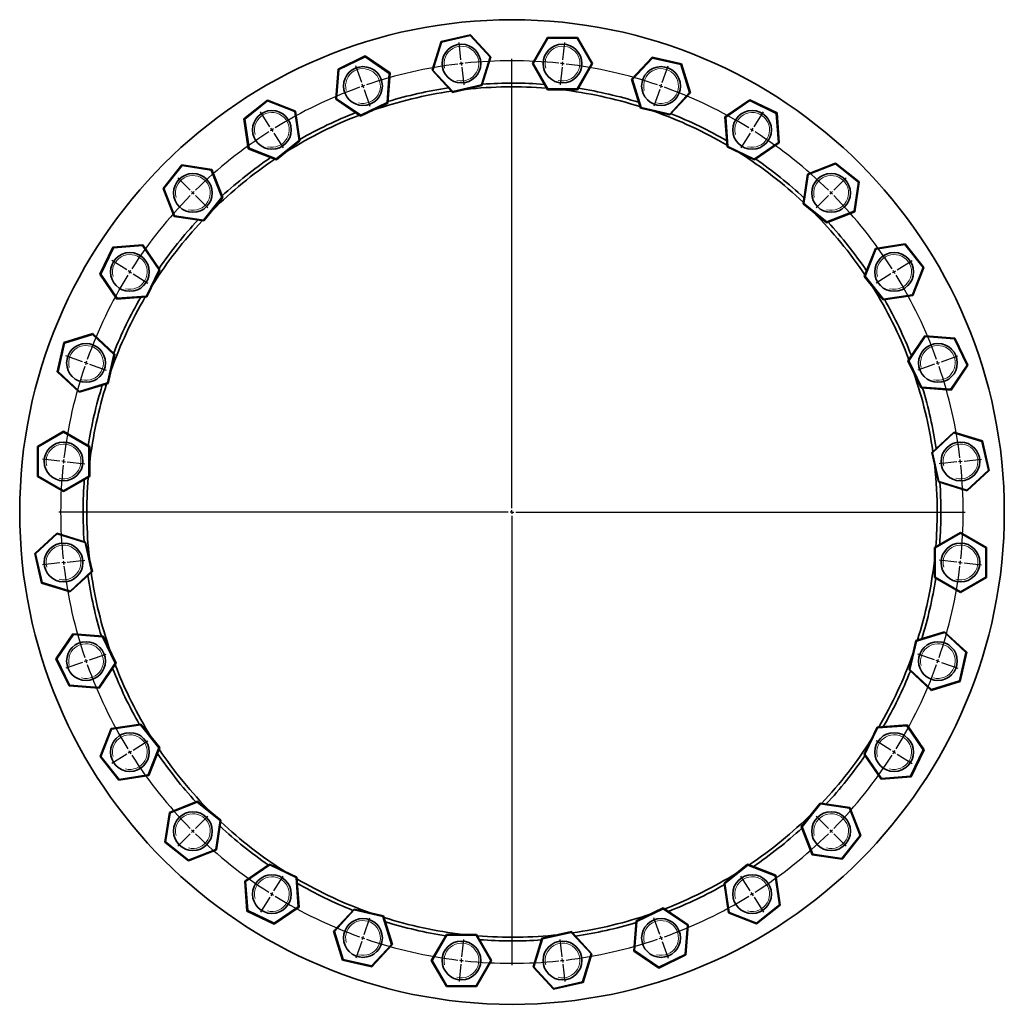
# Model space of a CAD drawing. Header units: millimetres. Extents: x -560 to 1663, y 1 to 1468.
# Tile 3 of 3: x 343 to 1663, y 148 to 1468. Entities that reach past the tile are written whole.
import ezdxf

# ---------------------------------------------------------------- set-up
doc = ezdxf.new("R2010")
doc.units = ezdxf.units.MM
doc.layers.add('NOTE', color=7, linetype='Continuous')

# ---------------------------------------------------------------- blocks, each defined once
blk = doc.blocks.new('SW_CENTERMARKSYMBOL_0')
at = {"layer": 'NOTE', "color": 0}
for p, q in [((-0.6, 5), (-3.2, 28.3)), ((136, 5), (138.7, 28.3)), ((0, 0), (-0.3, 2.5)), ((0, 0), (0.3, -2.5)), ((67.7, -596.2), (67.7, 6.3)), ((135.5, 0), (135.8, 2.5)), ((-133.7, -25.4), (-141.5, -3.2)), ((0.6, -5), (3.2, -28.3)), ((134.9, -5), (132.3, -28.3)), ((135.5, 0), (135.2, -2.5)), ((269.2, -25.4), (277, -3.2)), ((-132.1, -30.1), (-132.9, -27.8)), ((-132.1, -30.1), (-131.3, -32.5)), ((-130.4, -34.9), (-122.7, -57)), ((265.9, -34.9), (258.1, -57)), ((267.6, -30.1), (266.7, -32.5)), ((267.6, -30.1), (268.4, -27.8)), ((-256.8, -84.7), (-269.3, -64.8)), ((392.3, -84.7), (404.8, -64.8)), ((-254.1, -88.9), (-255.5, -86.8)), ((-254.1, -88.9), (-252.8, -91)), ((389.6, -88.9), (388.3, -91)), ((389.6, -88.9), (390.9, -86.8)), ((-251.5, -93.2), (-239, -113.1)), ((387, -93.2), (374.5, -113.1)), ((-363.6, -169.9), (-380.2, -153.2)), ((499.1, -169.9), (515.7, -153.2)), ((-360.1, -173.4), (-361.8, -171.6)), ((-360.1, -173.4), (-358.3, -175.2)), ((-356.5, -176.9), (-339.9, -193.5)), ((492, -176.9), (475.4, -193.5)), ((495.5, -173.4), (493.8, -175.2)), ((495.5, -173.4), (497.3, -171.6)), ((-448.8, -276.7), (-468.7, -264.2)), ((584.2, -276.7), (604.1, -264.2)), ((-444.5, -279.3), (-446.6, -278)), ((-444.5, -279.3), (-442.4, -280.6)), ((-440.3, -282), (-420.4, -294.5)), ((575.8, -282), (555.9, -294.5)), ((580, -279.3), (577.9, -280.6)), ((580, -279.3), (582.1, -278)), ((-508, -399.7), (-530.2, -392)), ((643.5, -399.7), (665.7, -392)), ((-503.3, -401.4), (-505.7, -400.6)), ((-503.3, -401.4), (-501, -402.2)), ((-498.6, -403), (-476.4, -410.8)), ((634.1, -403), (611.9, -410.8)), ((638.8, -401.4), (636.4, -402.2)), ((638.8, -401.4), (641.1, -400.6)), ((-538.4, -532.9), (-561.8, -530.3)), ((-533.5, -533.5), (-535.9, -533.2)), ((-533.5, -533.5), (-531, -533.7)), ((-528.5, -534), (-505.1, -536.6)), ((664, -534), (640.6, -536.6)), ((668.9, -533.5), (666.5, -533.7)), ((668.9, -533.5), (671.4, -533.2)), ((673.9, -532.9), (697.3, -530.3)), ((62.7, -601.2), (-539.8, -601.2)), ((67.7, -601.2), (65.2, -601.2)), ((67.7, -601.2), (67.7, -598.7)), ((67.7, -601.2), (67.7, -603.7)), ((67.7, -601.2), (70.2, -601.2)), ((67.7, -606.2), (67.7, -1208.7)), ((72.7, -601.2), (675.2, -601.2)), ((-538.4, -669.5), (-561.8, -672.1)), ((-533.5, -668.9), (-535.9, -669.2)), ((-533.5, -668.9), (-531, -668.7)), ((-528.5, -668.4), (-505.1, -665.7)), ((664, -668.4), (640.6, -665.7)), ((668.9, -668.9), (666.5, -668.7)), ((668.9, -668.9), (671.4, -669.2)), ((673.9, -669.5), (697.3, -672.1)), ((-498.6, -799.4), (-476.4, -791.6)), ((634.1, -799.4), (611.9, -791.6)), ((-508, -802.7), (-530.2, -810.4)), ((-503.3, -801), (-505.7, -801.8)), ((-503.3, -801), (-501, -800.2)), ((638.8, -801), (636.4, -800.2)), ((638.8, -801), (641.1, -801.8)), ((643.5, -802.7), (665.7, -810.4)), ((-440.3, -920.4), (-420.4, -907.9)), ((575.8, -920.4), (555.9, -907.9)), ((-444.5, -923.1), (-446.6, -924.4)), ((-444.5, -923.1), (-442.4, -921.7)), ((580, -923.1), (577.9, -921.7)), ((580, -923.1), (582.1, -924.4)), ((-448.8, -925.7), (-468.7, -938.2)), ((584.2, -925.7), (604.1, -938.2)), ((-356.5, -1025.5), (-339.9, -1008.8)), ((492, -1025.5), (475.4, -1008.8)), ((-360.1, -1029), (-361.8, -1030.8)), ((-360.1, -1029), (-358.3, -1027.2)), ((495.5, -1029), (493.8, -1027.2)), ((495.5, -1029), (497.3, -1030.8)), ((-363.6, -1032.5), (-380.2, -1049.1)), ((499.1, -1032.5), (515.7, -1049.1)), ((-251.5, -1109.2), (-239, -1089.3)), ((387, -1109.2), (374.5, -1089.3)), ((-256.8, -1117.7), (-269.3, -1137.6)), ((-254.1, -1113.5), (-255.5, -1115.6)), ((-254.1, -1113.5), (-252.8, -1111.3)), ((389.6, -1113.5), (388.3, -1111.3)), ((389.6, -1113.5), (390.9, -1115.6)), ((392.3, -1117.7), (404.8, -1137.6)), ((-130.4, -1167.5), (-122.7, -1145.3)), ((265.9, -1167.5), (258.1, -1145.3)), ((-132.1, -1172.2), (-132.9, -1174.6)), ((-132.1, -1172.2), (-131.3, -1169.9)), ((0.6, -1197.4), (3.2, -1174.1)), ((134.9, -1197.4), (132.3, -1174.1)), ((267.6, -1172.2), (266.7, -1169.9)), ((267.6, -1172.2), (268.4, -1174.6)), ((-133.7, -1177), (-141.5, -1199.1)), ((269.2, -1177), (277, -1199.1)), ((0, -1202.4), (0.3, -1199.9)), ((135.5, -1202.4), (135.2, -1199.9)), ((-0.6, -1207.4), (-3.2, -1230.7)), ((0, -1202.4), (-0.3, -1204.9)), ((135.5, -1202.4), (135.8, -1204.9)), ((136, -1207.4), (138.7, -1230.7))]:
    blk.add_line(p, q, dxfattribs=at)
for start, end in [(96.4286, 96.6653), (96.1918, 96.4286), (84.0449, 95.9551), (83.5714, 83.8082), (96.9021, 108.8122), (83.3347, 83.5714), (71.1878, 83.0979), (109.7592, 121.6693), (109.2857, 109.5225), (109.049, 109.2857), (70.7143, 70.951), (70.4775, 70.7143), (58.3307, 70.2408), (122.6164, 134.5265), (122.1429, 122.3796), (121.9061, 122.1429), (57.8571, 58.0939), (57.6204, 57.8571), (45.4735, 57.3836), (135.4735, 147.3836), (135, 135.2368), (134.7632, 135), (45, 45.2368), (44.7632, 45), (32.6164, 44.5265), (148.3307, 160.2408), (147.8571, 148.0939), (147.6204, 147.8571), (32.1429, 32.3796), (31.9061, 32.1429), (19.7592, 31.6693), (161.1878, 173.0979), (160.7143, 160.951), (160.4775, 160.7143), (19.2857, 19.5225), (19.049, 19.2857), (6.9021, 18.8122), (174.0449, 185.9551), (173.5714, 173.8082), (173.3347, 173.5714), (6.4286, 6.6653), (6.1918, 6.4286), (354.0449, 5.9551), (186.1918, 186.4286), (186.4286, 186.6653), (353.3347, 353.5714), (353.5714, 353.8082), (186.9021, 198.8122), (341.1878, 353.0979), (199.049, 199.2857), (199.2857, 199.5225), (340.4775, 340.7143), (340.7143, 340.951), (199.7592, 211.6693), (328.3307, 340.2408), (211.9061, 212.1429), (212.1429, 212.3796), (327.6204, 327.8571), (327.8571, 328.0939), (212.6164, 224.5265), (315.4735, 327.3836), (224.7632, 225), (225, 225.2368), (314.7632, 315), (315, 315.2368), (225.4735, 237.3836), (302.6164, 314.5265), (237.6204, 237.8571), (237.8571, 238.0939), (238.3307, 250.2408), (289.7592, 301.6693), (301.9061, 302.1429), (302.1429, 302.3796), (250.4775, 250.7143), (250.7143, 250.951), (251.1878, 263.0979), (276.9021, 288.8122), (289.049, 289.2857), (289.2857, 289.5225), (263.3347, 263.5714), (263.5714, 263.8082), (264.0449, 275.9551), (276.1918, 276.4286), (276.4286, 276.6653)]:
    blk.add_arc((67.7, -601.2), 605, start, end, dxfattribs=at)

msp = doc.modelspace()

# ---------------------------------------------------------------- linework, layer by layer
at = {"color": 7, "linetype": 'Continuous', "lineweight": 35}
for p, q in [((907.6, 1438.6), (947, 1447.6)), ((946.6, 1446.5), (908.3, 1437.7)), ((946.6, 1446.5), (947, 1447.6)), ((973.3, 1417.7), (946.6, 1446.5)), ((947, 1447.6), (974.4, 1417.9)), ((1030.1, 1408.9), (1050.3, 1443.9)), ((1050.9, 1442.9), (1031.3, 1408.9)), ((1050.9, 1442.9), (1050.3, 1443.9)), ((1050.3, 1443.9), (1090.7, 1443.9)), ((1090.2, 1442.9), (1050.9, 1442.9)), ((1090.2, 1442.9), (1090.7, 1443.9)), ((1109.8, 1408.9), (1090.2, 1442.9)), ((1090.7, 1443.9), (1110.9, 1408.9)), ((895.6, 1399.9), (907.6, 1438.6)), ((908.3, 1437.7), (896.8, 1400.2)), ((908.3, 1437.7), (907.6, 1438.6)), ((769.6, 1401.6), (806, 1419.1)), ((805.9, 1417.9), (770.5, 1400.9)), ((805.9, 1417.9), (806, 1419.1)), ((838.3, 1395.8), (805.9, 1417.9)), ((806, 1419.1), (839.4, 1396.3)), ((961.7, 1380.2), (973.3, 1417.7)), ((974.4, 1417.9), (962.5, 1379.3)), ((974.4, 1417.9), (973.3, 1417.7)), ((1163.2, 1387.8), (1190.7, 1417.4)), ((1191, 1416.3), (1164.3, 1387.5)), ((1191, 1416.3), (1190.7, 1417.4)), ((1190.7, 1417.4), (1230.1, 1408.4)), ((1229.3, 1407.6), (1191, 1416.3)), ((766.6, 1361.3), (769.6, 1401.6)), ((770.5, 1400.9), (767.6, 1361.8)), ((770.5, 1400.9), (769.6, 1401.6)), ((896.8, 1400.2), (895.6, 1399.9)), ((923.1, 1370.3), (895.6, 1399.9)), ((896.8, 1400.2), (923.5, 1371.4)), ((1050.3, 1373.9), (1030.1, 1408.9)), ((1031.3, 1408.9), (1030.1, 1408.9)), ((1031.3, 1408.9), (1050.9, 1374.9)), ((1090.2, 1374.9), (1109.8, 1408.9)), ((1110.9, 1408.9), (1090.7, 1373.9)), ((1110.9, 1408.9), (1109.8, 1408.9)), ((1229.3, 1407.6), (1230.1, 1408.4)), ((1240.9, 1370.1), (1229.3, 1407.6)), ((1230.1, 1408.4), (1242, 1369.8)), ((835.4, 1356.7), (838.3, 1395.8)), ((839.4, 1396.3), (836.4, 1356)), ((839.4, 1396.3), (838.3, 1395.8)), ((1175.1, 1349.2), (1163.2, 1387.8)), ((1164.3, 1387.5), (1163.2, 1387.8)), ((1164.3, 1387.5), (1175.9, 1350)), ((962.5, 1379.3), (923.1, 1370.3)), ((923.5, 1371.4), (961.7, 1380.2)), ((962.5, 1379.3), (961.7, 1380.2)), ((1050.3, 1373.9), (1050.9, 1374.9)), ((1090.7, 1373.9), (1050.3, 1373.9)), ((1050.9, 1374.9), (1090.2, 1374.9)), ((1090.7, 1373.9), (1090.2, 1374.9)), ((643.3, 1334.8), (674.9, 1360)), ((675.1, 1358.8), (674.9, 1360)), ((674.9, 1360), (712.5, 1345.2)), ((767.6, 1361.8), (766.6, 1361.3)), ((799.9, 1338.5), (766.6, 1361.3)), ((767.6, 1361.8), (800, 1339.6)), ((923.1, 1370.3), (923.5, 1371.4)), ((1214.2, 1341.3), (1240.9, 1370.1)), ((1242, 1369.8), (1214.5, 1340.2)), ((1242, 1369.8), (1240.9, 1370.1)), ((1288.2, 1337.5), (1321.6, 1360.3)), ((1321.7, 1359.2), (1321.6, 1360.3)), ((1321.6, 1360.3), (1358.1, 1342.8)), ((675.1, 1358.8), (644.4, 1334.4)), ((711.6, 1344.5), (675.1, 1358.8)), ((836.4, 1356), (799.9, 1338.5)), ((800, 1339.6), (835.4, 1356.7)), ((836.4, 1356), (835.4, 1356.7)), ((1175.1, 1349.2), (1175.9, 1350)), ((1214.5, 1340.2), (1175.1, 1349.2)), ((1175.9, 1350), (1214.2, 1341.3)), ((1321.7, 1359.2), (1289.3, 1337)), ((1357.1, 1342.1), (1321.7, 1359.2)), ((644.4, 1334.4), (643.3, 1334.8)), ((649.3, 1294.8), (643.3, 1334.8)), ((644.4, 1334.4), (650.2, 1295.5)), ((712.5, 1345.2), (711.6, 1344.5)), ((717.4, 1305.7), (711.6, 1344.5)), ((712.5, 1345.2), (718.5, 1305.2)), ((799.9, 1338.5), (800, 1339.6)), ((1214.5, 1340.2), (1214.2, 1341.3)), ((1289.3, 1337), (1288.2, 1337.5)), ((1291.3, 1297.2), (1288.2, 1337.5)), ((1289.3, 1337), (1292.2, 1297.9)), ((1357.1, 1342.1), (1358.1, 1342.8)), ((1360, 1303), (1357.1, 1342.1)), ((1358.1, 1342.8), (1361.1, 1302.5)), ((650.2, 1295.5), (649.3, 1294.8)), ((686.9, 1280), (649.3, 1294.8)), ((650.2, 1295.5), (686.8, 1281.2)), ((686.8, 1281.2), (717.4, 1305.7)), ((718.5, 1305.2), (686.9, 1280)), ((718.5, 1305.2), (717.4, 1305.7)), ((1291.3, 1297.2), (1292.2, 1297.9)), ((1327.7, 1279.7), (1291.3, 1297.2)), ((1292.2, 1297.9), (1327.6, 1280.9)), ((1327.6, 1280.9), (1360, 1303)), ((1361.1, 1302.5), (1327.7, 1279.7)), ((1361.1, 1302.5), (1360, 1303)), ((686.9, 1280), (686.8, 1281.2)), ((1327.7, 1279.7), (1327.6, 1280.9)), ((535, 1241.6), (560.2, 1273.2)), ((560.6, 1272.1), (536.2, 1241.4)), ((560.6, 1272.1), (560.2, 1273.2)), ((560.2, 1273.2), (600.2, 1267.1)), ((599.5, 1266.2), (560.6, 1272.1)), ((1399, 1260.7), (1436.6, 1275.5)), ((1436.4, 1274.4), (1399.9, 1260)), ((1436.4, 1274.4), (1436.6, 1275.5)), ((1467.1, 1249.9), (1436.4, 1274.4)), ((1436.6, 1275.5), (1468.2, 1250.3)), ((600.2, 1267.1), (599.5, 1266.2)), ((613.8, 1229.7), (599.5, 1266.2)), ((600.2, 1267.1), (614.9, 1229.5)), ((1393, 1220.8), (1399, 1260.7)), ((1399.9, 1260), (1394, 1221.2)), ((1399.9, 1260), (1399, 1260.7)), ((549.8, 1203.9), (535, 1241.6)), ((536.2, 1241.4), (535, 1241.6)), ((536.2, 1241.4), (550.5, 1204.8)), ((1461.3, 1211.1), (1467.1, 1249.9)), ((1468.2, 1250.3), (1462.2, 1210.3)), ((1467.1, 1249.9), (1468.2, 1250.3)), ((589.3, 1199), (613.8, 1229.7)), ((614.9, 1229.5), (589.7, 1197.9)), ((614.9, 1229.5), (613.8, 1229.7)), ((1393, 1220.8), (1394, 1221.2)), ((1424.6, 1195.6), (1393, 1220.8)), ((1394, 1221.2), (1424.7, 1196.7)), ((550.5, 1204.8), (549.8, 1203.9)), ((589.7, 1197.9), (549.8, 1203.9)), ((550.5, 1204.8), (589.3, 1199)), ((1462.2, 1210.3), (1424.6, 1195.6)), ((1424.7, 1196.7), (1461.3, 1211.1)), ((1462.2, 1210.3), (1461.3, 1211.1)), ((589.7, 1197.9), (589.3, 1199)), ((1424.6, 1195.6), (1424.7, 1196.7)), ((450.2, 1126.6), (467.7, 1163)), ((468.4, 1162.1), (451.4, 1126.7)), ((467.7, 1163), (508, 1166)), ((468.4, 1162.1), (467.7, 1163)), ((507.5, 1165), (468.4, 1162.1)), ((508, 1166), (507.5, 1165)), ((529.7, 1132.6), (507.5, 1165)), ((508, 1166), (530.8, 1132.6)), ((1489.9, 1161.2), (1529.8, 1167.2)), ((1529.4, 1166.2), (1490.6, 1160.3)), ((1529.4, 1166.2), (1529.8, 1167.2)), ((1553.9, 1135.5), (1529.4, 1166.2)), ((1529.8, 1167.2), (1555, 1135.6)), ((1475.1, 1123.6), (1489.9, 1161.2)), ((1490.6, 1160.3), (1476.2, 1123.8)), ((1490.6, 1160.3), (1489.9, 1161.2)), ((1539.5, 1098.9), (1553.9, 1135.5)), ((1555, 1135.6), (1540.2, 1098)), ((1553.9, 1135.5), (1555, 1135.6)), ((451.4, 1126.7), (450.2, 1126.6)), ((473, 1093.2), (450.2, 1126.6)), ((451.4, 1126.7), (473.5, 1094.2)), ((512.6, 1097.2), (529.7, 1132.6)), ((530.8, 1132.6), (513.3, 1096.2)), ((530.8, 1132.6), (529.7, 1132.6)), ((1475.1, 1123.6), (1476.2, 1123.8)), ((1500.3, 1092), (1475.1, 1123.6)), ((1476.2, 1123.8), (1500.7, 1093.1)), ((513.3, 1096.2), (473, 1093.2)), ((473.5, 1094.2), (512.6, 1097.2)), ((513.3, 1096.2), (512.6, 1097.2)), ((1540.2, 1098), (1500.3, 1092)), ((1500.7, 1093.1), (1539.5, 1098.9)), ((1540.2, 1098), (1539.5, 1098.9)), ((473.5, 1094.2), (473, 1093.2)), ((1500.3, 1092), (1500.7, 1093.1)), ((402.1, 1035), (440.7, 1047)), ((440.5, 1045.8), (403, 1034.3)), ((440.7, 1047), (440.5, 1045.8)), ((469.2, 1019.1), (440.5, 1045.8)), ((440.7, 1047), (470.4, 1019.5)), ((1533.5, 1010.6), (1556.3, 1044)), ((1556.8, 1042.9), (1534.7, 1010.5)), ((1556.8, 1042.9), (1556.3, 1044)), ((1556.3, 1044), (1596.6, 1041)), ((1595.9, 1040), (1556.8, 1042.9)), ((393.1, 995.6), (402.1, 1035)), ((403, 1034.3), (394.2, 996)), ((403, 1034.3), (402.1, 1035)), ((1595.9, 1040), (1596.6, 1041)), ((1613, 1004.6), (1595.9, 1040)), ((1596.6, 1041), (1614.1, 1004.5)), ((460.5, 980.9), (469.2, 1019.1)), ((470.4, 1019.5), (461.4, 980.1)), ((470.4, 1019.5), (469.2, 1019.1)), ((1551.1, 974.2), (1533.5, 1010.6)), ((1533.5, 1010.6), (1534.7, 1010.5)), ((1534.7, 1010.5), (1551.7, 975.1)), ((1590.9, 972.2), (1613, 1004.6)), ((1614.1, 1004.5), (1591.4, 971.1)), ((1613, 1004.6), (1614.1, 1004.5)), ((394.2, 996), (393.1, 995.6)), ((422.7, 968.2), (393.1, 995.6)), ((394.2, 996), (423, 969.3)), ((461.4, 980.1), (422.7, 968.2)), ((423, 969.3), (460.5, 980.9)), ((461.4, 980.1), (460.5, 980.9)), ((423, 969.3), (422.7, 968.2)), ((1551.1, 974.2), (1551.7, 975.1)), ((1591.4, 971.1), (1551.1, 974.2)), ((1551.7, 975.1), (1590.9, 972.2)), ((1591.4, 971.1), (1590.9, 972.2)), ((366.6, 895.7), (401.6, 915.9)), ((401.6, 914.7), (367.6, 895.1)), ((401.6, 915.9), (401.6, 914.7)), ((401.6, 915.9), (436.6, 895.7)), ((435.6, 895.1), (401.6, 914.7)), ((1565.4, 887.4), (1595, 914.9)), ((1595.2, 913.8), (1566.5, 887.1)), ((1595.2, 913.8), (1595, 914.9)), ((1595, 914.9), (1633.6, 903)), ((1632.8, 902.2), (1595.2, 913.8)), ((1632.8, 902.2), (1633.6, 903)), ((1641.5, 863.9), (1632.8, 902.2)), ((1633.6, 903), (1642.6, 863.6)), ((366.6, 855.3), (366.6, 895.7)), ((367.6, 895.1), (366.6, 895.7)), ((367.6, 895.1), (367.6, 855.9)), ((436.6, 895.7), (435.6, 895.1)), ((435.6, 855.9), (435.6, 895.1)), ((436.6, 895.7), (436.6, 855.3)), ((1574.4, 848), (1565.4, 887.4)), ((1565.4, 887.4), (1566.5, 887.1)), ((1566.5, 887.1), (1575.2, 848.8)), ((1612.7, 837.2), (1641.5, 863.9)), ((1642.6, 863.6), (1613, 836.1)), ((1641.5, 863.9), (1642.6, 863.6)), ((367.6, 855.9), (366.6, 855.3)), ((401.6, 835.1), (366.6, 855.3)), ((367.6, 855.9), (401.6, 836.2)), ((401.6, 836.2), (435.6, 855.9)), ((436.6, 855.3), (401.6, 835.1)), ((436.6, 855.3), (435.6, 855.9)), ((1574.4, 848), (1575.2, 848.8)), ((1613, 836.1), (1574.4, 848)), ((1575.2, 848.8), (1612.7, 837.2)), ((401.6, 836.2), (401.6, 835.1)), ((1613, 836.1), (1612.7, 837.2)), ((363, 751.9), (392.6, 779.4)), ((392.6, 779.4), (392.9, 778.3)), ((392.6, 779.4), (431.2, 767.5)), ((1569, 760.2), (1604, 780.4)), ((1604, 779.3), (1570, 759.6)), ((1604, 779.3), (1604, 780.4)), ((1604, 780.4), (1639, 760.2)), ((1638, 759.6), (1604, 779.3)), ((392.9, 778.3), (364.1, 751.6)), ((430.4, 766.7), (392.9, 778.3)), ((431.2, 767.5), (430.4, 766.7)), ((439.1, 728.4), (430.4, 766.7)), ((431.2, 767.5), (440.2, 728.1)), ((1569, 760.2), (1570, 759.6)), ((1569, 719.8), (1569, 760.2)), ((1570, 759.6), (1570, 720.4)), ((1638, 759.6), (1639, 760.2)), ((1638, 720.4), (1638, 759.6)), ((1639, 760.2), (1639, 719.8)), ((372, 712.5), (363, 751.9)), ((364.1, 751.6), (363, 751.9)), ((364.1, 751.6), (372.8, 713.3)), ((410.3, 701.7), (439.1, 728.4)), ((440.2, 728.1), (410.6, 700.6)), ((440.2, 728.1), (439.1, 728.4)), ((372.8, 713.3), (372, 712.5)), ((372.8, 713.3), (410.3, 701.7)), ((1569, 719.8), (1570, 720.4)), ((1604, 699.6), (1569, 719.8)), ((1570, 720.4), (1604, 700.7)), ((1604, 700.7), (1638, 720.4)), ((1639, 719.8), (1604, 699.6)), ((1638, 720.4), (1639, 719.8)), ((410.6, 700.6), (372, 712.5)), ((410.3, 701.7), (410.6, 700.6)), ((1604, 699.6), (1604, 700.7)), ((1544.2, 635.4), (1582.8, 647.3)), ((1582.6, 646.2), (1582.8, 647.3)), ((1582.8, 647.3), (1612.5, 619.8)), ((391.4, 610.9), (414.2, 644.3)), ((414.7, 643.3), (392.6, 610.9)), ((414.2, 644.3), (414.7, 643.3)), ((414.2, 644.3), (454.5, 641.3)), ((453.8, 640.4), (414.7, 643.3)), ((454.5, 641.3), (453.8, 640.4)), ((470.9, 605), (453.8, 640.4)), ((454.5, 641.3), (472, 604.9)), ((1535.2, 596), (1544.2, 635.4)), ((1545.1, 634.6), (1536.3, 596.4)), ((1544.2, 635.4), (1545.1, 634.6)), ((1582.6, 646.2), (1545.1, 634.6)), ((1611.3, 619.5), (1582.6, 646.2)), ((392.6, 610.9), (391.4, 610.9)), ((409, 574.5), (391.4, 610.9)), ((392.6, 610.9), (409.6, 575.5)), ((1602.6, 581.2), (1611.3, 619.5)), ((1612.5, 619.8), (1603.5, 580.4)), ((1611.3, 619.5), (1612.5, 619.8)), ((448.8, 572.6), (470.9, 605)), ((472, 604.9), (449.3, 571.5)), ((472, 604.9), (470.9, 605)), ((1535.2, 596), (1536.3, 596.4)), ((1564.8, 568.5), (1535.2, 596)), ((1536.3, 596.4), (1565.1, 569.6)), ((1565.1, 569.6), (1602.6, 581.2)), ((1602.6, 581.2), (1603.5, 580.4)), ((409.6, 575.5), (409, 574.5)), ((449.3, 571.5), (409, 574.5)), ((409.6, 575.5), (448.8, 572.6)), ((448.8, 572.6), (449.3, 571.5)), ((1603.5, 580.4), (1564.8, 568.5)), ((1564.8, 568.5), (1565.1, 569.6)), ((450.6, 479.8), (465.3, 517.5)), ((466, 516.6), (451.7, 480)), ((465.3, 517.5), (505.3, 523.5)), ((465.3, 517.5), (466, 516.6)), ((504.9, 522.4), (466, 516.6)), ((505.3, 523.5), (504.9, 522.4)), ((529.3, 491.7), (504.9, 522.4)), ((505.3, 523.5), (530.5, 491.9)), ((1474.7, 482.8), (1492.3, 519.3)), ((1492.9, 518.3), (1475.9, 482.9)), ((1492.3, 519.3), (1532.6, 522.3)), ((1492.3, 519.3), (1492.9, 518.3)), ((1532.1, 521.2), (1492.9, 518.3)), ((1532.1, 521.2), (1532.6, 522.3)), ((1554.2, 488.8), (1532.1, 521.2)), ((1532.6, 522.3), (1555.4, 488.9)), ((515, 455.2), (529.3, 491.7)), ((530.5, 491.9), (515.7, 454.3)), ((530.5, 491.9), (529.3, 491.7)), ((1537.2, 453.4), (1554.2, 488.8)), ((1555.4, 488.9), (1537.8, 452.5)), ((1554.2, 488.8), (1555.4, 488.9)), ((451.7, 480), (450.6, 479.8)), ((475.7, 448.2), (450.6, 479.8)), ((451.7, 480), (476.2, 449.3)), ((1474.7, 482.8), (1475.9, 482.9)), ((1497.5, 449.5), (1474.7, 482.8)), ((1475.9, 482.9), (1498, 450.5)), ((515.7, 454.3), (475.7, 448.2)), ((476.2, 449.3), (475.7, 448.2)), ((476.2, 449.3), (515, 455.2)), ((515, 455.2), (515.7, 454.3)), ((1537.8, 452.5), (1497.5, 449.5)), ((1497.5, 449.5), (1498, 450.5)), ((1498, 450.5), (1537.2, 453.4)), ((1537.2, 453.4), (1537.8, 452.5)), ((543.4, 405.1), (581, 419.9)), ((580.8, 418.8), (544.3, 404.4)), ((581, 419.9), (580.8, 418.8)), ((611.5, 394.3), (580.8, 418.8)), ((581, 419.9), (612.6, 394.7)), ((1390.6, 386), (1415.8, 417.6)), ((1416.2, 416.5), (1391.8, 385.8)), ((1415.8, 417.6), (1416.2, 416.5)), ((1415.8, 417.6), (1455.8, 411.5)), ((1455.1, 410.6), (1416.2, 416.5)), ((1455.1, 410.6), (1455.8, 411.5)), ((1469.4, 374.1), (1455.1, 410.6)), ((1455.8, 411.5), (1470.5, 373.9)), ((537.4, 365.2), (543.4, 405.1)), ((544.3, 404.4), (538.4, 365.6)), ((543.4, 405.1), (544.3, 404.4)), ((605.7, 355.5), (611.5, 394.3)), ((612.6, 394.7), (606.6, 354.7)), ((612.6, 394.7), (611.5, 394.3)), ((1390.6, 386), (1391.8, 385.8)), ((1405.4, 348.3), (1390.6, 386)), ((1391.8, 385.8), (1406.1, 349.2)), ((1444.9, 343.4), (1469.4, 374.1)), ((1470.5, 373.9), (1445.3, 342.3)), ((1469.4, 374.1), (1470.5, 373.9)), ((538.4, 365.6), (537.4, 365.2)), ((569, 340), (537.4, 365.2)), ((538.4, 365.6), (569.1, 341.1)), ((606.6, 354.7), (569, 340)), ((569.1, 341.1), (605.7, 355.5)), ((605.7, 355.5), (606.6, 354.7)), ((1405.4, 348.3), (1406.1, 349.2)), ((1445.3, 342.3), (1405.4, 348.3)), ((1406.1, 349.2), (1444.9, 343.4)), ((1444.9, 343.4), (1445.3, 342.3)), ((569.1, 341.1), (569, 340)), ((644.5, 313), (677.9, 335.8)), ((678, 334.6), (645.5, 312.5)), ((677.9, 335.8), (678, 334.6)), ((677.9, 335.8), (714.3, 318.2)), ((713.3, 317.6), (678, 334.6)), ((1287, 310.2), (1318.6, 335.4)), ((1318.8, 334.3), (1288.1, 309.8)), ((1318.6, 335.4), (1318.8, 334.3)), ((1318.6, 335.4), (1356.3, 320.7)), ((1355.4, 320), (1318.8, 334.3)), ((714.3, 318.2), (713.3, 317.6)), ((716.3, 278.4), (713.3, 317.6)), ((714.3, 318.2), (717.3, 277.9)), ((1355.4, 320), (1356.3, 320.7)), ((1361.2, 281.1), (1355.4, 320)), ((1356.3, 320.7), (1362.3, 280.7)), ((647.5, 272.7), (644.5, 313)), ((644.5, 313), (645.5, 312.5)), ((645.5, 312.5), (648.5, 273.4)), ((1293.1, 270.3), (1287, 310.2)), ((1287, 310.2), (1288.1, 309.8)), ((1288.1, 309.8), (1294, 271)), ((683.8, 256.3), (716.3, 278.4)), ((717.3, 277.9), (683.9, 255.2)), ((716.3, 278.4), (717.3, 277.9)), ((1330.5, 256.7), (1361.2, 281.1)), ((1362.3, 280.7), (1330.7, 255.5)), ((1361.2, 281.1), (1362.3, 280.7)), ((648.5, 273.4), (647.5, 272.7)), ((683.9, 255.2), (647.5, 272.7)), ((648.5, 273.4), (683.8, 256.3)), ((763.6, 245.7), (791.1, 275.3)), ((791.4, 274.2), (764.7, 245.4)), ((791.1, 275.3), (791.4, 274.2)), ((791.1, 275.3), (830.5, 266.3)), ((829.7, 265.5), (791.4, 274.2)), ((830.5, 266.3), (829.7, 265.5)), ((841.2, 228), (829.7, 265.5)), ((830.5, 266.3), (842.4, 227.7)), ((1169.2, 259.5), (1205.6, 277)), ((1205.5, 275.8), (1170.2, 258.8)), ((1205.6, 277), (1205.5, 275.8)), ((1238, 253.7), (1205.5, 275.8)), ((1205.6, 277), (1239, 254.2)), ((1293.1, 270.3), (1294, 271)), ((1330.7, 255.5), (1293.1, 270.3)), ((1294, 271), (1330.5, 256.7)), ((683.8, 256.3), (683.9, 255.2)), ((1166.2, 219.2), (1169.2, 259.5)), ((1170.2, 258.8), (1167.2, 219.7)), ((1169.2, 259.5), (1170.2, 258.8)), ((1235, 214.6), (1238, 253.7)), ((1239, 254.2), (1236, 213.9)), ((1238, 253.7), (1239, 254.2)), ((1330.5, 256.7), (1330.7, 255.5)), ((763.6, 245.7), (764.7, 245.4)), ((775.5, 207.1), (763.6, 245.7)), ((764.7, 245.4), (776.3, 207.9)), ((894.6, 206.5), (914.8, 241.5)), ((915.4, 240.5), (895.8, 206.5)), ((914.8, 241.5), (915.4, 240.5)), ((914.8, 241.5), (955.3, 241.5)), ((954.7, 240.5), (915.4, 240.5)), ((955.3, 241.5), (954.7, 240.5)), ((974.3, 206.5), (954.7, 240.5)), ((955.3, 241.5), (975.5, 206.5)), ((1043, 236.2), (1082.4, 245.2)), ((1082.1, 244.1), (1043.8, 235.3)), ((1082.4, 245.2), (1082.1, 244.1)), ((1108.8, 215.3), (1082.1, 244.1)), ((1082.4, 245.2), (1109.9, 215.5)), ((814.5, 199.2), (841.2, 228)), ((842.4, 227.7), (814.9, 198.1)), ((841.2, 228), (842.4, 227.7)), ((1031.1, 197.6), (1043, 236.2)), ((1043.8, 235.3), (1032.2, 197.8)), ((1043, 236.2), (1043.8, 235.3)), ((1097.2, 177.8), (1108.8, 215.3)), ((1109.9, 215.5), (1098, 176.9)), ((1108.8, 215.3), (1109.9, 215.5)), ((1166.2, 219.2), (1167.2, 219.7)), ((1199.6, 196.4), (1166.2, 219.2)), ((1167.2, 219.7), (1199.7, 197.5)), ((1236, 213.9), (1199.6, 196.4)), ((1199.7, 197.5), (1235, 214.6)), ((1235, 214.6), (1236, 213.9)), ((776.3, 207.9), (775.5, 207.1)), ((814.9, 198.1), (775.5, 207.1)), ((776.3, 207.9), (814.5, 199.2)), ((814.5, 199.2), (814.9, 198.1)), ((914.8, 171.5), (894.6, 206.5)), ((894.6, 206.5), (895.8, 206.5)), ((895.8, 206.5), (915.4, 172.5)), ((954.7, 172.5), (974.3, 206.5)), ((975.5, 206.5), (955.3, 171.5)), ((974.3, 206.5), (975.5, 206.5)), ((1031.1, 197.6), (1032.2, 197.8)), ((1058.6, 167.9), (1031.1, 197.6)), ((1032.2, 197.8), (1058.9, 169)), ((1199.7, 197.5), (1199.6, 196.4)), ((915.4, 172.5), (914.8, 171.5)), ((915.4, 172.5), (954.7, 172.5)), ((954.7, 172.5), (955.3, 171.5)), ((1098, 176.9), (1058.6, 167.9)), ((1058.9, 169), (1097.2, 177.8)), ((1097.2, 177.8), (1098, 176.9)), ((955.3, 171.5), (914.8, 171.5)), ((1058.9, 169), (1058.6, 167.9))]:
    msp.add_line(p, q, dxfattribs=at)
for centre, radius in [((1002.8, 807.7), 660), ((935, 1408.9), 26), ((1070.5, 1408.9), 26), ((803, 1378.8), 26), ((1202.6, 1378.8), 26), ((680.9, 1320), 26), ((1324.7, 1320), 26), ((575, 1235.5), 26), ((1430.6, 1235.5), 26), ((490.5, 1129.6), 26), ((1515.1, 1129.6), 26), ((431.7, 1007.6), 26), ((1573.8, 1007.6), 26), ((401.6, 875.5), 26), ((1604, 875.5), 26), ((401.6, 740), 26), ((1604, 740), 26), ((431.7, 607.9), 26), ((1573.8, 607.9), 26), ((490.5, 485.9), 26), ((1515.1, 485.9), 26), ((575, 379.9), 26), ((1430.6, 379.9), 26), ((680.9, 295.5), 26), ((1324.7, 295.5), 26), ((803, 236.7), 26), ((1202.6, 236.7), 26), ((935, 206.5), 26), ((1070.5, 206.5), 26)]:
    msp.add_circle(centre, radius, dxfattribs=at)
at = {"color": 7, "linetype": 'Continuous', "lineweight": 18}
for centre in [(935, 1408.9), (1070.5, 1408.9), (803, 1378.8), (1202.6, 1378.8), (680.9, 1320), (1324.7, 1320), (575, 1235.5), (1430.6, 1235.5), (490.5, 1129.6), (1515.1, 1129.6), (431.7, 1007.6), (1573.8, 1007.6), (401.6, 875.5), (1604, 875.5), (401.6, 740), (1604, 740), (431.7, 607.9), (1573.8, 607.9), (490.5, 485.9), (1515.1, 485.9), (575, 379.9), (1430.6, 379.9), (680.9, 295.5), (1324.7, 295.5), (803, 236.7), (1202.6, 236.7), (935, 206.5), (1070.5, 206.5)]:
    msp.add_arc(centre, 23.3, 255, 195, dxfattribs=at)
at = {"color": 7, "linetype": 'Continuous', "lineweight": 35}
for radius, start, end in [(575, 98.5289, 106.8075), (570, 85.3279, 96.2339), (575, 85.6718, 93.9504), (570, 72.4707, 83.3768), (575, 72.8147, 81.0932), (570, 98.185, 109.0911), (570, 111.0422, 121.9482), (575, 111.3861, 119.6646), (570, 59.6136, 70.5196), (575, 59.9575, 68.2361), (570, 123.8993, 134.8054), (575, 124.2432, 132.5218), (570, 46.7565, 57.6625), (575, 47.1004, 55.3789), (570, 33.8993, 44.8054), (570, 136.7565, 147.6625), (575, 137.1004, 145.3789), (575, 34.2432, 42.5218), (570, 21.0422, 31.9482), (570, 149.6136, 160.5196), (575, 149.9575, 158.2361), (575, 21.3861, 29.6646), (570, 8.185, 19.0911), (575, 162.8147, 171.0932), (570, 162.4707, 173.3768), (575, 8.5289, 16.8075), (570, 0, 6.2339), (575, 175.6718, 183.9504), (570, 175.3279, 186.2339), (575, 0, 3.9504), (570, 355.3279, 0), (575, 355.6718, 0), (570, 342.4707, 353.3768), (570, 188.185, 199.0911), (575, 188.5289, 196.8075), (575, 342.8147, 351.0932), (570, 329.6136, 340.5196), (575, 201.3861, 209.6646), (570, 201.0422, 211.9482), (575, 329.9575, 338.2361), (570, 316.7565, 327.6625), (570, 213.8993, 224.8054), (575, 214.2432, 222.5218), (575, 317.1004, 325.3789), (570, 303.8993, 314.8054), (575, 227.1004, 235.3789), (570, 226.7565, 237.6625), (575, 304.2432, 312.5218), (570, 291.0422, 301.9482), (570, 239.6136, 250.5196), (575, 239.9575, 248.2361), (575, 291.3861, 299.6646), (570, 252.4707, 263.3768), (570, 278.185, 289.0911), (575, 252.8147, 261.0932), (575, 278.5289, 286.8075), (570, 265.3279, 276.2339), (575, 265.6718, 273.9504)]:
    msp.add_arc((1002.8, 807.7), radius, start, end, dxfattribs=at)

# ---------------------------------------------------------------- block references
at = {"layer": 'NOTE'}
msp.add_blockref('SW_CENTERMARKSYMBOL_0', (935, 1408.9), dxfattribs=at)

doc.saveas('drawing.dxf')
